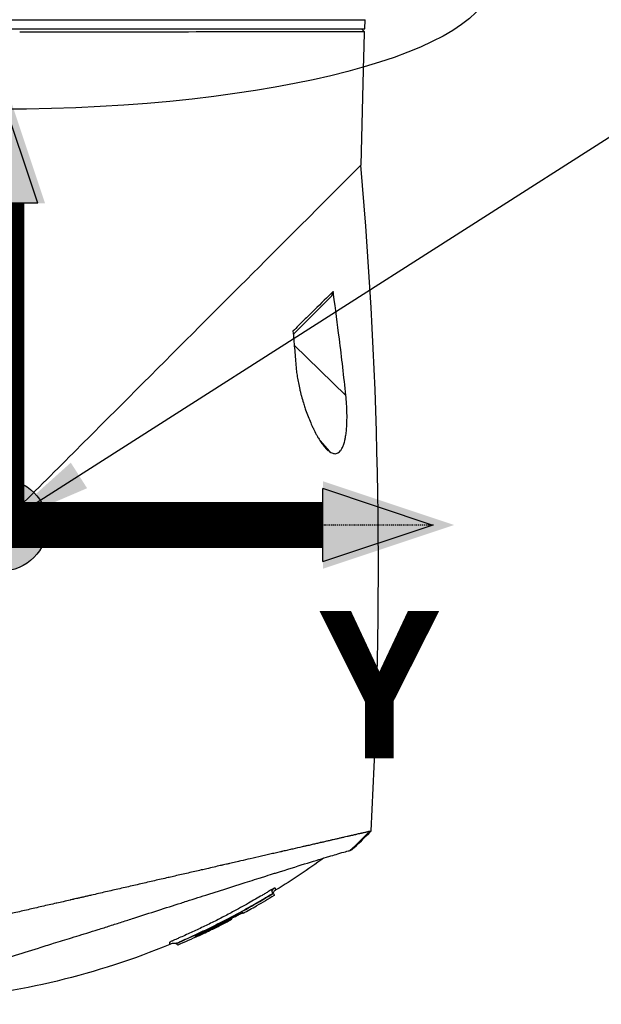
# Model space of a CAD drawing. Header units: millimetres. Extents: x 0 to 3390, y 0 to 1680.
# Tile 109 of 194: x 1128 to 1191, y 795 to 901. Entities that reach past the tile are written whole.
import ezdxf

# ---------------------------------------------------------------- set-up
doc = ezdxf.new("R2010")
doc.units = ezdxf.units.MM
doc.header["$LTSCALE"] = 0.2
doc.linetypes.add('CENTER2', pattern=[1.125, 0.75, -0.125, 0.125, -0.125])
for name, color, linetype in [('02_Center Line', 1, 'CENTER2'), ('07_Special Line2', 76, 'Continuous'), ('12_Before Rev.Num.', 5, 'Continuous'), ('13_After Rev.Num.', 6, 'Continuous')]:
    doc.layers.add(name, color=color, linetype=linetype)
doc.layers.add('14_Mark', color=7, linetype='Continuous', true_color=0xe03c31)
doc.styles.add('Rainbow-4.0 Style', font='malgunsl.ttf')
doc.styles.add('Rainbow-5.0 Style', font='malgunsl.ttf')
doc.dimstyles.new('Rainbow-4.0 Style', dxfattribs={"dimtxt": 3.5, "dimasz": 2.5, "dimexe": 1, "dimexo": 1, "dimgap": 1, "dimtad": 1, "dimdsep": 46, "dimtxsty": 'Rainbow-4.0 Style', "dimcen": 0, "dimclrd": 251, "dimclre": 251, "dimclrt": 7, "dimazin": 3, "dimtp": 0.1, "dimtm": 0.1, "dimtfac": 0.61, "dimtmove": 0, "dimatfit": 3, "dimfxl": 1, "dimlwd": -1, "dimlwe": -1, "dimarcsym": 1})

# ---------------------------------------------------------------- blocks, each defined once
blk = doc.blocks.new('A$Cbf9293de')
for p, q in [((-45.93, 486.1), (33.03, 486.1)), ((33, 485.1), (33.03, 486.1)), ((-45.9, 485.1), (33, 485.1)), ((32.87, 482.1), (32.57, 470.32)), ((32.87, 482.1), (32.87, 482.1)), ((25.24, 451.96), (29.38, 456.1)), ((25.34, 450.81), (30.95, 445.34)), ((5.55, 443.3), (5.55, 443.3)), ((28.13, 440.46), (29.18, 439.26)), ((23.05, 391.37), (23.09, 391.33)), ((23.05, 391.37), (23.09, 391.33)), ((23.05, 391.37), (23.05, 391.37)), ((23.09, 391.33), (23.09, 391.33)), ((18.51, 388.62), (18.51, 388.62)), ((12.63, 385.92), (12.58, 385.97)), ((12.7, 385.74), (12.65, 385.79))]:
    blk.add_line(p, q)
for centre, radius, start, end in [((-5.28, 436.2), 54.49, 312.5212, 315.6609), ((21.2, 390.09), 0.111, 283.5948, 294.0302)]:
    blk.add_arc(centre, radius, start, end)
for centre, major_axis, ratio, start_param, end_param in [((-1259.39, -76.76), (-1240.38, -714.85), 0.515016, 2.818308, 2.907382), ((-0.77, 431.52), (37.14, 35.83), 0.928376, 4.683112, 4.740828), ((19.75, 389.34), (-0.105, -0.042), 0.999378, 1.164816, 1.570796), ((-19.14, 460.34), (-77.51, -23.72), 1, 1.703624, 1.753322), ((18.21, 388.51), (0.0462, -0.0887), 0.000253, 0.034601, 1.270081), ((18.39, 388.57), (-0.0966, -0.0799), 0.974264, 2.815419, 2.840637)]:
    blk.add_ellipse(centre, major_axis=major_axis, ratio=ratio, start_param=start_param, end_param=end_param)
for points, knots in [([(-4.45, 484.8), (-2.63, 484.8), (-0.82, 484.8), (4.56, 484.8), (8.05, 484.8), (15.96, 484.8), (20.08, 484.81), (26.72, 484.81), (29.22, 484.81), (31.83, 484.81), (32.48, 484.81), (32.87, 484.81), (32.93, 484.81), (32.94, 484.81)], [-6.580667, -6.580667, -6.580667, -6.580667, -6.029526, -6.029526, -4.924411, -4.924411, -3.357193, -3.357193, -1.848116, -1.848116, -0.91919, -0.91919, -0.597044, -0.597044, -0.597044, -0.597044]), ([(32.94, 484.81), (32.89, 484.86), (32.85, 484.9), (32.75, 485), (32.7, 485.05), (32.65, 485.1)], [0.00107889, 0.00107889, 0.00107889, 0.00107889, 0.02093901, 0.02093901, 0.04187803, 0.04187803, 0.04187803, 0.04187803]), ([(32.57, 470.32), (32.57, 470.32), (32.15, 469.9), (30.57, 468.32), (29.44, 467.19), (25.8, 463.55), (22.7, 460.45), (14.95, 452.7), (10.82, 448.57), (2.34, 440.09), (-2.07, 435.68), (-6.45, 431.3)], [0.000001, 0.000001, 0.000001, 0.000001, 0.988594, 0.988594, 1.965299, 1.965299, 3.546139, 3.546139, 5.024362, 5.024362, 6.50674, 6.50674, 6.50674, 6.50674]), ([(29.57, 456.63), (28.95, 456.02), (28.27, 455.35), (27.16, 454.25), (26.78, 453.88), (26.01, 453.12), (25.62, 452.73), (25.21, 452.33)], [-0.9428381, -0.9428381, -0.9428381, -0.9428381, -0.4619663, -0.4619663, -0.2309708, -0.2309708, -0.000002, -0.000002, -0.000002, -0.000002]), ([(30.95, 445.34), (30.73, 447.39), (30.5, 449.44), (30.24, 451.49), (30.04, 453.11), (29.83, 454.72), (29.61, 456.33), (29.61, 456.34), (29.61, 456.35), (29.6, 456.36), (29.6, 456.37), (29.6, 456.38), (29.6, 456.39), (29.6, 456.4), (29.6, 456.42), (29.59, 456.43), (29.59, 456.44), (29.59, 456.45), (29.59, 456.46), (29.59, 456.47), (29.59, 456.48), (29.59, 456.49), (29.58, 456.51), (29.58, 456.52), (29.58, 456.53), (29.58, 456.54), (29.58, 456.55), (29.58, 456.56), (29.57, 456.57), (29.57, 456.58), (29.57, 456.59), (29.57, 456.61), (29.57, 456.62), (29.57, 456.63)], [0, 0, 0, 0, 0.5446901, 0.5446901, 0.5446901, 0.9731926, 0.9731926, 0.9731926, 0.9761721, 0.9761721, 0.9761721, 0.9791515, 0.9791515, 0.9791515, 0.9821306, 0.9821306, 0.9821306, 0.9851095, 0.9851095, 0.9851095, 0.9880882, 0.9880882, 0.9880882, 0.9910667, 0.9910667, 0.9910667, 0.9940449, 0.9940449, 0.9940449, 0.9970229, 0.9970229, 0.9970229, 1, 1, 1, 1]), ([(25.21, 452.33), (25.27, 451.71), (25.32, 451.09), (25.43, 449.85), (25.48, 449.22), (25.53, 448.6)], [-0.3749668, -0.3749668, -0.3749668, -0.3749668, -0.1874834, -0.1874834, -0.000001, -0.000001, -0.000001, -0.000001]), ([(25.53, 448.6), (25.54, 448.5), (25.54, 448.4), (25.55, 448.31), (25.56, 448.21), (25.58, 448.11), (25.59, 448.01), (25.61, 447.8), (25.64, 447.59), (25.68, 447.38), (25.71, 447.15), (25.75, 446.93), (25.79, 446.71), (25.84, 446.47), (25.89, 446.24), (25.94, 446), (25.97, 445.88), (26, 445.76), (26.03, 445.64), (26.06, 445.52), (26.09, 445.4), (26.13, 445.28), (26.19, 445.03), (26.27, 444.78), (26.34, 444.54), (26.39, 444.37), (26.45, 444.2), (26.5, 444.03), (26.53, 443.95), (26.55, 443.88), (26.58, 443.8), (26.67, 443.55), (26.75, 443.31), (26.85, 443.08), (26.94, 442.84), (27.03, 442.61), (27.13, 442.38), (27.17, 442.29), (27.21, 442.2), (27.25, 442.1), (27.31, 441.98), (27.37, 441.85), (27.43, 441.73), (27.53, 441.52), (27.63, 441.32), (27.74, 441.13), (27.8, 441.02), (27.86, 440.91), (27.92, 440.8), (27.96, 440.74), (28, 440.67), (28.04, 440.6), (28.14, 440.44), (28.24, 440.29), (28.35, 440.15), (28.41, 440.06), (28.47, 439.98), (28.53, 439.9), (28.57, 439.86), (28.6, 439.81), (28.64, 439.77), (28.73, 439.66), (28.82, 439.56), (28.92, 439.47), (28.98, 439.42), (29.03, 439.37), (29.09, 439.33), (29.12, 439.3), (29.15, 439.28), (29.18, 439.26)], [0, 0, 0, 0, 0.025513, 0.025513, 0.025513, 0.051026, 0.051026, 0.051026, 0.106311, 0.106311, 0.106311, 0.165742, 0.165742, 0.165742, 0.229037, 0.229037, 0.229037, 0.262375, 0.262375, 0.262375, 0.295714, 0.295714, 0.295714, 0.365119, 0.365119, 0.365119, 0.414042, 0.414042, 0.414042, 0.436384, 0.436384, 0.436384, 0.508521, 0.508521, 0.508521, 0.580426, 0.580426, 0.580426, 0.609779, 0.609779, 0.609779, 0.65098, 0.65098, 0.65098, 0.719144, 0.719144, 0.719144, 0.758417, 0.758417, 0.758417, 0.783989, 0.783989, 0.783989, 0.844832, 0.844832, 0.844832, 0.880339, 0.880339, 0.880339, 0.901187, 0.901187, 0.901187, 0.952899, 0.952899, 0.952899, 0.984033, 0.984033, 0.984033, 1, 1, 1, 1]), ([(29.18, 439.26), (29.26, 439.2), (29.35, 439.15), (29.43, 439.11), (29.49, 439.09), (29.55, 439.07), (29.61, 439.06), (29.63, 439.05), (29.65, 439.05), (29.68, 439.04), (29.76, 439.03), (29.84, 439.03), (29.91, 439.05), (29.97, 439.07), (30.03, 439.09), (30.09, 439.12), (30.1, 439.13), (30.12, 439.14), (30.14, 439.15), (30.21, 439.19), (30.28, 439.26), (30.34, 439.33), (30.4, 439.41), (30.46, 439.5), (30.52, 439.6), (30.52, 439.6), (30.52, 439.6), (30.52, 439.61), (30.58, 439.72), (30.64, 439.84), (30.68, 439.97), (30.73, 440.11), (30.78, 440.25), (30.82, 440.41), (30.85, 440.53), (30.87, 440.65), (30.9, 440.78), (30.9, 440.82), (30.91, 440.87), (30.92, 440.92), (30.95, 441.1), (30.98, 441.29), (31, 441.48), (31.01, 441.58), (31.02, 441.69), (31.03, 441.79), (31.04, 441.89), (31.04, 441.99), (31.05, 442.09), (31.06, 442.31), (31.07, 442.52), (31.07, 442.73), (31.08, 442.95), (31.08, 443.17), (31.07, 443.39), (31.07, 443.5), (31.07, 443.61), (31.06, 443.72), (31.06, 443.83), (31.06, 443.94), (31.05, 444.05), (31.05, 444.16), (31.04, 444.27), (31.03, 444.38), (31.03, 444.48), (31.02, 444.59), (31.01, 444.7), (30.99, 444.91), (30.97, 445.13), (30.95, 445.34)], [0, 0, 0, 0, 0.056632, 0.056632, 0.056632, 0.096454, 0.096454, 0.096454, 0.111824, 0.111824, 0.111824, 0.165846, 0.165846, 0.165846, 0.20668, 0.20668, 0.20668, 0.219195, 0.219195, 0.219195, 0.272825, 0.272825, 0.272825, 0.325748, 0.325748, 0.325748, 0.327708, 0.327708, 0.327708, 0.384812, 0.384812, 0.384812, 0.444801, 0.444801, 0.444801, 0.490886, 0.490886, 0.490886, 0.50793, 0.50793, 0.50793, 0.574139, 0.574139, 0.574139, 0.608535, 0.608535, 0.608535, 0.642931, 0.642931, 0.642931, 0.713682, 0.713682, 0.713682, 0.785572, 0.785572, 0.785572, 0.821665, 0.821665, 0.821665, 0.857759, 0.857759, 0.857759, 0.893613, 0.893613, 0.893613, 0.929468, 0.929468, 0.929468, 1, 1, 1, 1]), ([(33.54, 398.07), (33.53, 398.07), (33.52, 398.07), (33.51, 398.07), (33.45, 398.05), (33.38, 398.04), (33.29, 398.02), (33.25, 398.01), (33.2, 398), (33.15, 397.99), (33.1, 397.97), (33.05, 397.96), (32.99, 397.95), (32.94, 397.94), (32.88, 397.92), (32.82, 397.91), (32.77, 397.9), (32.72, 397.89), (32.68, 397.88), (32.66, 397.87), (32.64, 397.87), (32.62, 397.86), (32.55, 397.85), (32.48, 397.83), (32.41, 397.82), (32.33, 397.8), (32.25, 397.78), (32.17, 397.76), (32.13, 397.75), (32.09, 397.74), (32.05, 397.73), (32.04, 397.73), (32.03, 397.73), (32.02, 397.73), (31.99, 397.72), (31.96, 397.71), (31.93, 397.71), (31.88, 397.7), (31.84, 397.69), (31.79, 397.68), (31.75, 397.66), (31.7, 397.65), (31.66, 397.64), (31.65, 397.64), (31.65, 397.64), (31.64, 397.64), (31.57, 397.62), (31.51, 397.61), (31.44, 397.59), (31.42, 397.59), (31.4, 397.58), (31.38, 397.58), (31.32, 397.57), (31.27, 397.55), (31.23, 397.55), (31.18, 397.53), (31.13, 397.52), (31.08, 397.51), (30.98, 397.49), (30.87, 397.46), (30.76, 397.44), (30.65, 397.41), (30.54, 397.39), (30.43, 397.36), (30.31, 397.34), (30.2, 397.31), (30.08, 397.28), (29.96, 397.25), (29.84, 397.23), (29.71, 397.2), (29.63, 397.18), (29.54, 397.16), (29.46, 397.14), (29.41, 397.13), (29.37, 397.12), (29.33, 397.11), (29.2, 397.08), (29.07, 397.05), (28.93, 397.02), (28.8, 396.99), (28.66, 396.96), (28.51, 396.92), (28.4, 396.9), (28.29, 396.87), (28.17, 396.85), (28.15, 396.84), (28.12, 396.83), (28.09, 396.83), (27.94, 396.79), (27.79, 396.76), (27.64, 396.72), (27.57, 396.71), (27.49, 396.69), (27.42, 396.67), (27.34, 396.65), (27.26, 396.64), (27.18, 396.62), (27.1, 396.6), (27.03, 396.58), (26.95, 396.56), (26.87, 396.55), (26.79, 396.53), (26.71, 396.51), (26.66, 396.5), (26.62, 396.49), (26.57, 396.48), (26.45, 396.45), (26.33, 396.42), (26.22, 396.4), (25.88, 396.32), (25.53, 396.24), (25.19, 396.16), (25.02, 396.12), (24.84, 396.08), (24.66, 396.04), (24.57, 396.02), (24.48, 396), (24.39, 395.98), (24.3, 395.96), (24.21, 395.94), (24.12, 395.92), (24.07, 395.91), (24.03, 395.9), (23.98, 395.88), (23.93, 395.87), (23.89, 395.86), (23.84, 395.85), (23.75, 395.83), (23.65, 395.81), (23.56, 395.79), (23.46, 395.77), (23.37, 395.74), (23.28, 395.72), (23.18, 395.7), (23.08, 395.68), (22.99, 395.66), (22.89, 395.64), (22.79, 395.61), (22.7, 395.59), (22.6, 395.57), (22.5, 395.55), (22.4, 395.52), (22.2, 395.48), (22, 395.43), (21.81, 395.39), (21.38, 395.29), (20.97, 395.2), (20.58, 395.11), (20.22, 395.02), (19.87, 394.94), (19.54, 394.87), (19.46, 394.85), (19.38, 394.83), (19.31, 394.81), (19.2, 394.79), (19.09, 394.76), (18.98, 394.74), (18.88, 394.72), (18.79, 394.7), (18.66, 394.66), (18.56, 394.64), (18.44, 394.62), (18.33, 394.59), (18.22, 394.56), (18.1, 394.54), (17.99, 394.51), (17.88, 394.49), (17.77, 394.46), (17.66, 394.44), (17.55, 394.41), (17.43, 394.38), (17.32, 394.36), (17.1, 394.31), (16.87, 394.26), (16.64, 394.2), (16.38, 394.14), (16.12, 394.08), (15.86, 394.02), (15.66, 393.98), (15.46, 393.93), (15.26, 393.89), (15.02, 393.83), (14.79, 393.78), (14.55, 393.72), (14.31, 393.67), (14.08, 393.62), (13.84, 393.56), (13.6, 393.51), (13.36, 393.45), (13.12, 393.4), (12.88, 393.34), (12.64, 393.29), (12.39, 393.23), (12.19, 393.18), (11.98, 393.13), (11.77, 393.09), (11.73, 393.08), (11.7, 393.07), (11.66, 393.06), (11.42, 393.01), (11.17, 392.95), (10.92, 392.89), (10.43, 392.78), (9.94, 392.67), (9.43, 392.55), (8.94, 392.44), (8.44, 392.32), (7.93, 392.21), (7.43, 392.09), (6.92, 391.98), (6.41, 391.86), (5.9, 391.74), (5.39, 391.63), (4.88, 391.51), (4.37, 391.39), (3.86, 391.27), (3.34, 391.16), (3.2, 391.12), (3.05, 391.09), (2.91, 391.06), (2.8, 391.03), (2.69, 391.01), (2.57, 390.98), (2.45, 390.95), (2.32, 390.92), (2.19, 390.89), (2.06, 390.86), (1.93, 390.83), (1.81, 390.8), (1.78, 390.8), (1.76, 390.79), (1.73, 390.79), (1.57, 390.75), (1.49, 390.73), (1.42, 390.72), (1.41, 390.71), (1.39, 390.71), (1.37, 390.7), (1.28, 390.68), (1.18, 390.66), (1.08, 390.64), (1.06, 390.63), (1.05, 390.63), (1.04, 390.63), (0.81, 390.58), (0.55, 390.52), (0.27, 390.45), (0.05, 390.4), (-0.18, 390.35), (-0.43, 390.29), (-0.45, 390.29), (-0.48, 390.28), (-0.5, 390.28), (-0.74, 390.22), (-0.99, 390.16), (-1.26, 390.1), (-1.51, 390.05), (-1.76, 389.99), (-2.03, 389.93), (-2.27, 389.87), (-2.52, 389.81), (-2.79, 389.75), (-3.03, 389.7), (-3.28, 389.64), (-3.54, 389.58), (-3.79, 389.52), (-4.04, 389.46), (-4.3, 389.41), (-4.54, 389.35), (-4.79, 389.29), (-5.05, 389.23), (-5.29, 389.18), (-5.54, 389.12), (-5.8, 389.06), (-6.27, 388.95), (-6.77, 388.84), (-7.28, 388.72), (-7.55, 388.66), (-7.82, 388.6), (-8.09, 388.54), (-8.23, 388.5), (-8.37, 388.47), (-8.51, 388.44), (-8.65, 388.41), (-8.71, 388.4), (-8.79, 388.38), (-8.97, 388.34), (-9.14, 388.3), (-9.32, 388.26), (-9.6, 388.19), (-9.89, 388.12), (-10.18, 388.06), (-10.24, 388.04), (-10.3, 388.03), (-10.36, 388.02), (-10.77, 387.92), (-11.18, 387.83), (-11.59, 387.73), (-12.06, 387.63), (-12.52, 387.52), (-12.98, 387.42), (-13.44, 387.31), (-13.89, 387.21), (-14.34, 387.1), (-14.36, 387.1), (-14.39, 387.09), (-14.41, 387.09), (-14.83, 386.99), (-15.26, 386.9), (-15.67, 386.8), (-16.11, 386.7), (-16.54, 386.6), (-16.97, 386.5), (-17.4, 386.4), (-17.82, 386.31), (-18.24, 386.21), (-18.66, 386.12), (-19.07, 386.02), (-19.47, 385.93), (-19.88, 385.84), (-20.28, 385.74), (-20.67, 385.65), (-21.06, 385.56), (-21.45, 385.47), (-21.83, 385.39)], [0, 0, 0, 0, 0.0029583, 0.0029583, 0.0029583, 0.0235019, 0.0235019, 0.0235019, 0.0338791, 0.0338791, 0.0338791, 0.0443267, 0.0443267, 0.0443267, 0.0548446, 0.0548446, 0.0548446, 0.0625, 0.0625, 0.0625, 0.0654329, 0.0654329, 0.0654329, 0.076095, 0.076095, 0.076095, 0.0868338, 0.0868338, 0.0868338, 0.0922326, 0.0922326, 0.0922326, 0.09375, 0.09375, 0.09375, 0.097651, 0.097651, 0.097651, 0.1030884, 0.1030884, 0.1030884, 0.1085459, 0.1085459, 0.1085459, 0.109375, 0.109375, 0.109375, 0.1171875, 0.1171875, 0.1171875, 0.1194298, 0.1194298, 0.1194298, 0.125, 0.125, 0.125, 0.1319413, 0.1319413, 0.1319413, 0.1450515, 0.1450515, 0.1450515, 0.1574062, 0.1574062, 0.1574062, 0.1691221, 0.1691221, 0.1691221, 0.1802884, 0.1802884, 0.1802884, 0.1875, 0.1875, 0.1875, 0.1909755, 0.1909755, 0.1909755, 0.2012384, 0.2012384, 0.2012384, 0.2111247, 0.2111247, 0.2111247, 0.21875, 0.21875, 0.21875, 0.2206739, 0.2206739, 0.2206739, 0.2299151, 0.2299151, 0.2299151, 0.234375, 0.234375, 0.234375, 0.2389443, 0.2389443, 0.2389443, 0.2434158, 0.2434158, 0.2434158, 0.2477004, 0.2477004, 0.2477004, 0.25, 0.25, 0.25, 0.2557793, 0.2557793, 0.2557793, 0.2725112, 0.2725112, 0.2725112, 0.2812662, 0.2812662, 0.2812662, 0.285753, 0.285753, 0.285753, 0.2903181, 0.2903181, 0.2903181, 0.2926314, 0.2926314, 0.2926314, 0.294966, 0.294966, 0.294966, 0.2997017, 0.2997017, 0.2997017, 0.3045308, 0.3045308, 0.3045308, 0.3094593, 0.3094593, 0.3094593, 0.3144942, 0.3144942, 0.3144942, 0.319643, 0.319643, 0.319643, 0.3303181, 0.3303181, 0.3303181, 0.353505, 0.353505, 0.353505, 0.375, 0.375, 0.375, 0.3801112, 0.3801112, 0.3801112, 0.3875301, 0.3875301, 0.3875301, 0.3945603, 0.3945603, 0.3945603, 0.3998287, 0.3998287, 0.3998287, 0.4047446, 0.4047446, 0.4047446, 0.4098833, 0.4098833, 0.4098833, 0.4150718, 0.4150718, 0.4150718, 0.4255232, 0.4255232, 0.4255232, 0.4375, 0.4375, 0.4375, 0.4467433, 0.4467433, 0.4467433, 0.4575446, 0.4575446, 0.4575446, 0.4684572, 0.4684572, 0.4684572, 0.479457, 0.479457, 0.479457, 0.4905176, 0.4905176, 0.4905176, 0.5, 0.5, 0.5, 0.5016101, 0.5016101, 0.5016101, 0.5126585, 0.5126585, 0.5126585, 0.5345244, 0.5345244, 0.5345244, 0.5560934, 0.5560934, 0.5560934, 0.5773782, 0.5773782, 0.5773782, 0.5983907, 0.5983907, 0.5983907, 0.6191418, 0.6191418, 0.6191418, 0.625, 0.625, 0.625, 0.6294229, 0.6294229, 0.6294229, 0.6345403, 0.6345403, 0.6345403, 0.639641, 0.639641, 0.639641, 0.640625, 0.640625, 0.640625, 0.646999, 0.646999, 0.646999, 0.6484375, 0.6484375, 0.6484375, 0.65625, 0.65625, 0.65625, 0.6572024, 0.6572024, 0.6572024, 0.6742621, 0.6742621, 0.6742621, 0.6875, 0.6875, 0.6875, 0.6886427, 0.6886427, 0.6886427, 0.7013561, 0.7013561, 0.7013561, 0.7128406, 0.7128406, 0.7128406, 0.7233333, 0.7233333, 0.7233333, 0.7330091, 0.7330091, 0.7330091, 0.7420006, 0.7420006, 0.7420006, 0.7504104, 0.7504104, 0.7504104, 0.7583883, 0.7583883, 0.7583883, 0.7733901, 0.7733901, 0.7733901, 0.78125, 0.78125, 0.78125, 0.7851562, 0.7851562, 0.7851562, 0.7890625, 0.7890625, 0.7890625, 0.796875, 0.796875, 0.796875, 0.8098264, 0.8098264, 0.8098264, 0.8125, 0.8125, 0.8125, 0.8312976, 0.8312976, 0.8312976, 0.8526789, 0.8526789, 0.8526789, 0.8739722, 0.8739722, 0.8739722, 0.875, 0.875, 0.875, 0.8951775, 0.8951775, 0.8951775, 0.9162962, 0.9162962, 0.9162962, 0.9373332, 0.9373332, 0.9373332, 0.9582931, 0.9582931, 0.9582931, 0.9791806, 0.9791806, 0.9791806, 1, 1, 1, 1]), ([(33.54, 398.07), (33.56, 398.08), (33.57, 398.08), (33.59, 398.09), (33.61, 398.09), (33.63, 398.1), (33.64, 398.1), (33.66, 398.11), (33.67, 398.11), (33.68, 398.11), (33.69, 398.12), (33.69, 398.12), (33.69, 398.12)], [0.0000034, 0.0000034, 0.0000034, 0.0000034, 0.1913145, 0.1913145, 0.1913145, 0.4608763, 0.4608763, 0.4608763, 0.7304382, 0.7304382, 0.7304382, 1, 1, 1, 1]), ([(-12.82, 382.21), (-12.54, 382.3), (-12.25, 382.38), (-11.67, 382.56), (-11.38, 382.66), (-10.48, 382.93), (-9.86, 383.13), (-7.96, 383.71), (-6.62, 384.13), (-4.32, 384.84), (-3.38, 385.13), (-1.87, 385.59), (-1.31, 385.77), (-0.11, 386.14), (0.53, 386.34), (1.55, 386.65), (1.92, 386.76), (2.47, 386.94), (2.66, 386.99), (3.25, 387.18), (3.66, 387.3), (4.49, 387.56), (4.92, 387.7), (5.79, 387.98), (6.22, 388.12), (7.09, 388.39), (7.52, 388.53), (9.69, 389.23), (11.4, 389.78), (13.26, 390.37), (13.47, 390.44), (14.48, 390.76), (15.28, 391.02), (17.63, 391.76), (19.13, 392.24), (20.88, 392.79), (21.22, 392.9), (21.71, 393.05), (21.87, 393.1), (22.36, 393.26), (22.69, 393.36), (23.14, 393.5), (23.28, 393.55), (25.65, 394.29), (27.48, 394.86), (29.01, 395.32), (29.17, 395.37), (29.6, 395.49), (29.85, 395.57), (30.4, 395.73), (30.68, 395.81), (31.12, 395.93), (31.29, 395.97), (31.39, 396.01)], [0.000085, 0.000085, 0.000085, 0.000085, 0.1171, 0.1171, 0.234309, 0.234309, 0.468738, 0.468738, 0.937843, 0.937843, 1.250867, 1.250867, 1.430818, 1.430818, 1.647159, 1.647159, 1.768636, 1.768636, 1.831298, 1.831298, 1.965652, 1.965652, 2.108441, 2.108441, 2.254297, 2.254297, 2.39965, 2.39965, 2.991052, 2.991052, 3.063737, 3.063737, 3.354326, 3.354326, 3.938967, 3.938967, 4.081385, 4.081385, 4.151443, 4.151443, 4.294438, 4.294438, 4.363906, 4.363906, 5.442802, 5.442802, 5.577409, 5.577409, 5.813343, 5.813343, 6.168091, 6.168091, 6.521661, 6.521661, 6.521661, 6.521661]), ([(31.54, 396.04), (31.54, 396.04), (31.53, 396.03), (31.48, 396.02), (31.44, 396.01), (31.4, 396.01)], [0.000931, 0.000931, 0.000931, 0.000931, 0.1473353, 0.1473353, 0.2790909, 0.2790909, 0.2790909, 0.2790909]), ([(23.18, 391.9), (23.16, 391.89), (23.14, 391.88), (23.11, 391.87), (23.09, 391.86), (23.02, 391.82), (22.97, 391.8), (22.9, 391.76), (22.87, 391.74), (22.82, 391.71), (22.79, 391.7), (22.7, 391.65), (22.64, 391.61), (22.57, 391.57), (22.56, 391.56), (22.55, 391.56)], [0, 0, 0, 0, 0.00241907, 0.00241907, 0.00483814, 0.00483814, 0.00967629, 0.00967629, 0.01209536, 0.01209536, 0.01451443, 0.01451443, 0.01935257, 0.01935257, 0.02013105, 0.02013105, 0.02013105, 0.02013105]), ([(23.36, 391.72), (23.36, 391.72), (23.35, 391.74), (23.34, 391.78), (23.33, 391.8), (23.32, 391.82), (23.31, 391.85), (23.3, 391.87), (23.29, 391.89), (23.29, 391.9), (23.28, 391.91), (23.29, 391.92), (23.27, 391.93), (23.26, 391.93), (23.22, 391.92), (23.18, 391.9)], [0.0008858, 0.0008858, 0.0008858, 0.0008858, 0.5030125, 0.5030125, 0.5030125, 0.7545188, 0.7545188, 0.7545188, 0.880272, 0.880272, 0.880272, 0.9431485, 0.9431485, 0.9431485, 1, 1, 1, 1]), ([(22.55, 391.56), (22.53, 391.55), (22.51, 391.53), (22.46, 391.5), (22.43, 391.48), (22.34, 391.43), (22.28, 391.39), (22.1, 391.28), (21.97, 391.21), (21.37, 390.85), (20.88, 390.56), (19.81, 389.96), (18.82, 389.41), (17.4, 388.67), (16.1, 388.02), (15.24, 387.61), (14.36, 387.2), (13.93, 387), (13.27, 386.7), (13.04, 386.61), (12.77, 386.49), (12.71, 386.46), (12.6, 386.41), (12.55, 386.39), (12.4, 386.32), (12.29, 386.28), (12.19, 386.23), (12.18, 386.22)], [0.020131, 0.020131, 0.020131, 0.020131, 0.0217716, 0.0217716, 0.0241907, 0.0241907, 0.0290289, 0.0290289, 0.0387051, 0.0387051, 0.0774103, 0.0774103, 0.1223109, 0.1548206, 0.1873303, 0.21984, 0.21984, 0.2523497, 0.2523497, 0.2686046, 0.2686046, 0.2726683, 0.2726683, 0.276732, 0.276732, 0.2837049, 0.2848594, 0.2848594, 0.2848594, 0.2848594]), ([(12.88, 386.07), (14.6, 386.79), (16.28, 387.59), (19.59, 389.31), (21.21, 390.22), (22.8, 391.21)], [-1.123049, -1.123049, -1.123049, -1.123049, -0.564293, -0.564293, -0.00297, -0.00297, -0.00297, -0.00297]), ([(18.3, 388.68), (18.5, 388.79), (18.69, 388.89), (18.89, 388.99), (19.43, 389.28), (19.97, 389.58), (20.51, 389.89), (20.98, 390.15), (21.44, 390.41), (21.9, 390.69), (22.01, 390.75), (22.12, 390.82), (22.24, 390.89), (22.3, 390.92), (22.35, 390.96), (22.41, 390.99), (22.44, 391.01), (22.47, 391.03), (22.5, 391.04), (22.52, 391.06), (22.55, 391.08), (22.58, 391.1), (22.64, 391.13), (22.69, 391.16), (22.75, 391.2), (22.77, 391.21), (22.78, 391.22), (22.8, 391.21)], [0.5418395, 0.5418395, 0.5418395, 0.5418395, 0.6003071, 0.6003071, 0.6003071, 0.7649781, 0.7649781, 0.7649781, 0.9069275, 0.9069275, 0.9069275, 0.9424149, 0.9424149, 0.9424149, 0.9601586, 0.9601586, 0.9601586, 0.9690304, 0.9690304, 0.9690304, 0.9779023, 0.9779023, 0.9779023, 0.995646, 0.995646, 0.995646, 1, 1, 1, 1]), ([(22.8, 391.21), (22.82, 391.2), (22.84, 391.21), (22.86, 391.22), (22.88, 391.23), (22.92, 391.25), (22.93, 391.26), (22.97, 391.28), (22.98, 391.29), (23.01, 391.31), (23.03, 391.31), (23.05, 391.32), (23.06, 391.33), (23.08, 391.33), (23.09, 391.33), (23.09, 391.33)], [-0.04761423, -0.04761423, -0.04761423, -0.04761423, -0.04373882, -0.04373882, -0.03722901, -0.03722901, -0.0308253, -0.0308253, -0.02397522, -0.02397522, -0.01710589, -0.01710589, -0.00899099, -0.00899099, -0.0000103, -0.0000103, -0.0000103, -0.0000103]), ([(22.96, 391.53), (22.96, 391.51), (22.96, 391.51), (22.96, 391.49), (22.97, 391.48), (22.98, 391.46), (22.98, 391.45), (22.99, 391.44), (22.99, 391.43), (23, 391.43), (23, 391.42), (23, 391.42)], [0.53294779, 0.53294779, 0.53294779, 0.53294779, 0.53649389, 0.53649389, 0.54183066, 0.54183066, 0.54684684, 0.54684684, 0.55419503, 0.55419503, 0.55804049, 0.55804049, 0.55804049, 0.55804049]), ([(23, 391.42), (23, 391.42), (23.01, 391.42), (23.01, 391.41), (23.01, 391.41), (23.01, 391.41), (23.01, 391.41), (23.01, 391.41), (23.01, 391.41), (23.01, 391.41), (23.01, 391.41), (23.02, 391.4), (23.02, 391.4), (23.02, 391.4), (23.02, 391.4), (23.03, 391.39), (23.03, 391.39), (23.04, 391.38), (23.04, 391.37), (23.05, 391.37)], [0, 0, 0, 0, 0.00147359, 0.00147359, 0.00345445, 0.00345445, 0.00642922, 0.00642922, 0.00744408, 0.00744408, 0.00794283, 0.00794283, 0.00859463, 0.00859463, 0.00932768, 0.00932768, 0.01061078, 0.01061078, 0.01338463, 0.01338463, 0.01338463, 0.01338463]), ([(23.36, 391.72), (23.29, 391.67), (23.23, 391.63), (23.14, 391.54), (23.1, 391.51), (23.07, 391.45), (23.06, 391.43), (23.05, 391.39), (23.05, 391.38), (23.04, 391.37)], [0, 0, 0, 0, 0.02416075, 0.02416075, 0.0376289, 0.0376289, 0.04541052, 0.04541052, 0.04812552, 0.04812552, 0.04812552, 0.04812552]), ([(23.36, 391.72), (23.3, 391.68), (23.23, 391.63), (23.14, 391.55), (23.11, 391.52), (23.07, 391.46), (23.06, 391.44), (23.05, 391.4), (23.05, 391.39), (23.04, 391.37), (23.04, 391.37), (23.04, 391.37)], [0, 0, 0, 0, 0.02371749, 0.02371749, 0.03673695, 0.03673695, 0.04404235, 0.04404235, 0.04801388, 0.04801388, 0.04814158, 0.04814158, 0.04814158, 0.04814158]), ([(19.81, 389.2), (20.05, 389.33), (20.29, 389.46), (20.77, 389.73), (21.01, 389.86), (21.24, 390)], [0, 0, 0, 0, 0.082192, 0.082192, 0.1640166, 0.1640166, 0.1640166, 0.1640166]), ([(15.33, 387.2), (15.72, 387.39), (16.12, 387.58), (16.52, 387.77), (16.91, 387.97), (17.3, 388.17), (17.7, 388.37), (17.9, 388.47), (18.1, 388.58), (18.3, 388.68)], [0.2426231, 0.2426231, 0.2426231, 0.2426231, 0.3618511, 0.3618511, 0.3618511, 0.4810791, 0.4810791, 0.4810791, 0.5418395, 0.5418395, 0.5418395, 0.5418395]), ([(18.23, 388.49), (18.35, 388.55), (18.48, 388.62), (18.72, 388.74), (18.85, 388.8), (19.1, 388.93), (19.22, 388.99), (19.47, 389.11), (19.58, 389.16), (19.71, 389.21), (19.74, 389.22), (19.78, 389.24), (19.79, 389.24), (19.79, 389.23)], [0.0000406, 0.0000406, 0.0000406, 0.0000406, 0.0421425, 0.0421425, 0.0860605, 0.0860605, 0.137567, 0.137567, 0.2037103, 0.2037103, 0.2390992, 0.2390992, 0.2727536, 0.2727536, 0.2727536, 0.2727536]), ([(19.54, 389.14), (19.35, 389.05), (19.07, 388.92), (18.75, 388.76), (18.74, 388.75), (18.73, 388.74), (18.72, 388.74)], [0.3541512, 0.3541512, 0.3541512, 0.3541512, 0.7810501, 0.7810501, 0.7810501, 0.7955588, 0.7955588, 0.7955588, 0.7955588]), ([(19.76, 389.23), (19.76, 389.23), (19.76, 389.23), (19.75, 389.23), (19.74, 389.22), (19.71, 389.21), (19.67, 389.2), (19.63, 389.18)], [0.0226747, 0.0226747, 0.0226747, 0.0226747, 0.02788172, 0.02788172, 0.04687264, 0.04687264, 0.07771619, 0.07771619, 0.07771619, 0.07771619]), ([(19.81, 389.2), (19.81, 389.2), (19.81, 389.19), (19.81, 389.19), (19.8, 389.19), (19.79, 389.19), (19.77, 389.19), (19.76, 389.19), (19.74, 389.19), (19.73, 389.19), (19.71, 389.2), (19.71, 389.2), (19.7, 389.21)], [-0.000536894, -0.000536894, -0.000536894, -0.000536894, 0, 0, 0, 0.002732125, 0.002732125, 0.004950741, 0.004950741, 0.0077389, 0.0077389, 0.008734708, 0.008734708, 0.008734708, 0.008734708]), ([(19.79, 389.23), (19.8, 389.22), (19.8, 389.22), (19.81, 389.2), (19.81, 389.2), (19.81, 389.2)], [0.000032, 0.000032, 0.000032, 0.000032, 0.0927708, 0.0927708, 0.18553, 0.18553, 0.18553, 0.18553]), ([(14.61, 386.72), (15.22, 387), (15.83, 387.28), (17.03, 387.87), (17.63, 388.18), (18.23, 388.49)], [0.0005591, 0.0005591, 0.0005591, 0.0005591, 0.2015119, 0.2015119, 0.4030027, 0.4030027, 0.4030027, 0.4030027]), ([(16.23, 387.35), (16.6, 387.53), (16.98, 387.72), (17.73, 388.09), (18.1, 388.29), (18.47, 388.48)], [0.0000473, 0.0000473, 0.0000473, 0.0000473, 0.1257255, 0.1257255, 0.2514933, 0.2514933, 0.2514933, 0.2514933]), ([(18.46, 388.52), (18.46, 388.52), (18.41, 388.5), (18.31, 388.45), (18.3, 388.44), (18.28, 388.43), (18.26, 388.42)], [0, 0, 0, 0, 0.8494034, 0.8494034, 0.8494034, 0.9999987, 0.9999987, 0.9999987, 0.9999987]), ([(18.47, 388.48), (18.48, 388.48), (18.47, 388.49), (18.47, 388.5), (18.47, 388.51), (18.46, 388.52)], [0, 0, 0, 0, 0.0929768, 0.0929768, 0.1858807, 0.1858807, 0.1858807, 0.1858807]), ([(18.51, 388.61), (18.51, 388.61), (18.51, 388.6), (18.52, 388.59), (18.52, 388.58), (18.52, 388.55), (18.51, 388.53), (18.5, 388.5), (18.49, 388.49), (18.48, 388.48), (18.48, 388.48), (18.47, 388.48)], [-0.01277486, -0.01277486, -0.01277486, -0.01277486, -0.01199353, -0.01199353, -0.00961863, -0.00961863, -0.00646466, -0.00646466, -0.00304228, -0.00304228, -0.00166631, -0.00166631, -0.00166631, -0.00166631]), ([(12.88, 386.07), (12.89, 386.09), (12.9, 386.1), (12.92, 386.11), (12.93, 386.11), (12.94, 386.12), (12.96, 386.12), (13.05, 386.16), (13.13, 386.2), (13.22, 386.24), (13.27, 386.26), (13.32, 386.28), (13.37, 386.3), (13.42, 386.33), (13.47, 386.35), (13.52, 386.37), (13.72, 386.46), (13.92, 386.55), (14.13, 386.64), (14.53, 386.82), (14.93, 387.01), (15.33, 387.2)], [0, 0, 0, 0, 0.0041671, 0.0041671, 0.0041671, 0.0084012, 0.0084012, 0.0084012, 0.0339741, 0.0339741, 0.0339741, 0.0488776, 0.0488776, 0.0488776, 0.0637811, 0.0637811, 0.0637811, 0.1233951, 0.1233951, 0.1233951, 0.2426231, 0.2426231, 0.2426231, 0.2426231]), ([(14.64, 386.65), (14.64, 386.66), (14.63, 386.67), (14.62, 386.69), (14.62, 386.7), (14.61, 386.72)], [0.0004376, 0.0004376, 0.0004376, 0.0004376, 0.0753404, 0.0753404, 0.1502061, 0.1502061, 0.1502061, 0.1502061]), ([(11.86, 385.82), (3.95, 382.54), (-4.57, 380.53), (-14.56, 379.6), (-16.02, 379.5), (-18.41, 379.39), (-19.35, 379.36), (-20.81, 379.33), (-21.37, 379.32), (-21.87, 379.32)], [0, 0, 0, 0, 2.569331, 2.569331, 3.00772, 3.00772, 3.288964, 3.288964, 3.44701, 3.44701, 3.44701, 3.44701]), ([(11.87, 386.06), (11.87, 386.06), (11.87, 386.06), (11.85, 386.05), (11.84, 386.05), (11.81, 386.03), (11.8, 386.02), (11.79, 386), (11.79, 386), (11.79, 385.99), (11.79, 385.99), (11.8, 385.97), (11.8, 385.97), (11.82, 385.93), (11.83, 385.9), (11.84, 385.86), (11.86, 385.83), (11.86, 385.82), (11.86, 385.82)], [0.2963922, 0.2963922, 0.2963922, 0.2963922, 0.2964045, 0.2964045, 0.2987135, 0.2987135, 0.3033315, 0.3033315, 0.3079496, 0.3079496, 0.3125676, 0.3125676, 0.3218037, 0.3218037, 0.3587479, 0.3587479, 0.395693, 0.4325641, 0.4325641, 0.4325641, 0.4325641]), ([(12.65, 385.79), (12.61, 385.83), (12.57, 385.86), (12.47, 385.9), (12.43, 385.92), (12.32, 385.93), (12.27, 385.93), (12.14, 385.91), (12.07, 385.9), (11.95, 385.86), (11.91, 385.84), (11.86, 385.82)], [0, 0, 0, 0, 0.01623708, 0.01623708, 0.03109565, 0.03109565, 0.04697177, 0.04697177, 0.06901451, 0.06901451, 0.08422135, 0.08422135, 0.08422135, 0.08422135]), ([(12.18, 386.22), (12.17, 386.22), (12.14, 386.21), (12.11, 386.19), (12.08, 386.17), (12.05, 386.16), (11.99, 386.13), (11.95, 386.11), (11.9, 386.08), (11.88, 386.07), (11.87, 386.06)], [0.28485944, 0.28485944, 0.28485944, 0.28485944, 0.28601394, 0.28716845, 0.28716845, 0.28947746, 0.28947746, 0.29409549, 0.29409549, 0.29639219, 0.29639219, 0.29639219, 0.29639219]), ([(12.65, 385.79), (12.65, 385.79), (12.65, 385.79), (12.65, 385.8), (12.64, 385.81), (12.64, 385.83), (12.63, 385.84), (12.62, 385.86), (12.61, 385.88), (12.6, 385.91), (12.6, 385.92), (12.6, 385.92), (12.6, 385.93), (12.59, 385.93), (12.59, 385.94), (12.59, 385.94), (12.59, 385.94), (12.59, 385.95), (12.59, 385.95), (12.59, 385.96), (12.58, 385.96), (12.58, 385.96), (12.58, 385.96), (12.58, 385.97), (12.58, 385.97)], [0.5002834, 0.5002834, 0.5002834, 0.5002834, 0.6369097, 0.6369097, 0.6369097, 0.7738261, 0.7738261, 0.7738261, 0.9107393, 0.9107393, 0.9107393, 0.9449675, 0.9449675, 0.9449675, 0.9620817, 0.9620817, 0.9620817, 0.9791958, 0.9791958, 0.9791958, 0.99631, 0.99631, 0.99631, 1, 1, 1, 1]), ([(12.63, 385.92), (12.63, 385.92), (12.63, 385.93), (12.65, 385.94), (12.67, 385.95), (12.71, 385.97), (12.74, 385.99), (12.79, 386.01), (12.82, 386.02), (12.86, 386.04), (12.87, 386.05), (12.88, 386.07)], [-0.04954275, -0.04954275, -0.04954275, -0.04954275, -0.03944797, -0.03944797, -0.02810626, -0.02810626, -0.0163265, -0.0163265, -0.00795271, -0.00795271, -0.00315924, -0.00315924, -0.00315924, -0.00315924])]:
    blk.add_open_spline(points, degree=3, knots=knots)
for points in [[(32.94, 484.81), (32.92, 483.91), (32.89, 483), (32.87, 482.1)], [(28.53, 395.17), (26.85, 393.96), (25.13, 392.8), (23.36, 391.72)], [(23, 391.42), (22.85, 391.61), (22.99, 391.76), (23.18, 391.9)], [(23.17, 391.13), (22.53, 390.74), (21.89, 390.36), (21.25, 389.99)], [(22.8, 391.21), (22.93, 391.3), (23.04, 391.37), (23.05, 391.37)], [(23, 391.42), (23, 391.42), (23, 391.42), (23, 391.42)], [(23.05, 391.37), (23.05, 391.37), (23.05, 391.37), (23.05, 391.37)], [(23.05, 391.37), (23.05, 391.37), (23.05, 391.37), (23.05, 391.37)], [(23.09, 391.33), (23.14, 391.2), (23.17, 391.13), (23.17, 391.13)], [(23.36, 391.72), (23.36, 391.72), (23.36, 391.72), (23.36, 391.72)], [(21.24, 390), (21.25, 389.99), (21.25, 389.99), (21.25, 389.99)], [(19.81, 389.2), (19.81, 389.2), (19.81, 389.2), (19.81, 389.2)], [(18.46, 388.52), (18.49, 388.54), (18.51, 388.58), (18.51, 388.62)], [(18.51, 388.63), (18.51, 388.63), (18.51, 388.62), (18.51, 388.62)], [(14.95, 386.74), (14.21, 386.4), (13.46, 386.06), (12.7, 385.74)], [(14.64, 386.66), (14.67, 386.68), (14.68, 386.72), (14.68, 386.75)], [(14.64, 386.65), (14.64, 386.65), (14.64, 386.65), (14.64, 386.65)], [(14.95, 386.74), (15.25, 386.88), (15.73, 387.11), (16.23, 387.35)], [(12.58, 385.97), (12.58, 385.97), (12.72, 386.02), (12.88, 386.07)], [(12.7, 385.74), (12.7, 385.74), (12.68, 385.8), (12.63, 385.92)]]:
    blk.add_open_spline(points, degree=3)
blk.add_rational_spline([(29.57, 456.63), (29.47, 456.36), (29.38, 456.1)], [1.00000289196, 1.00000306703, 1.00000322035], degree=2)
at = {"layer": '02_Center Line'}
blk.add_line((40.46, 431.3), (-173.85, 431.3), dxfattribs=at)
blk = doc.blocks.new('A$C19ebd0c3_1234')
for q in [(46.93, -0.78), (54.3, 6.59)]:
    blk.add_line((46.93, 6.59), q)
blk.add_ellipse((0, 0), major_axis=(53.19, 0), ratio=0.263273)
blk = doc.blocks.new('A$Ca1632f6c')
at = {"layer": '07_Special Line2'}
blk.add_hatch(color=256, dxfattribs=at).paths.add_polyline_path([(49.16, 0), (34.9, 4.75), (34.9, -4.75)])
at = {"layer": '12_Before Rev.Num.'}
blk.add_hatch(color=256, dxfattribs=at).paths.add_polyline_path([(0, 49.16), (-4.75, 34.9), (4.75, 34.9)])
at = {"layer": '14_Mark'}
h = blk.add_hatch(color=256, dxfattribs=at)
h.dxf.hatch_style = 1
h.paths.add_polyline_path([(5, 0, 1), (-5, 0, 1)])
at = {"layer": '07_Special Line2'}
for p, q in [((34.9, -3.96), (34.9, 3.96)), ((46.78, 0), (34.9, 3.96)), ((34.9, -3.96), (46.78, 0))]:
    blk.add_line(p, q, dxfattribs=at)
at = {"layer": '07_Special Line2', "const_width": 5}
blk.add_lwpolyline([(34.9, 0), (0, 0)], dxfattribs=at)
at = {"layer": '12_Before Rev.Num.'}
for p, q in [((0, 46.78), (-3.96, 34.9)), ((3.96, 34.9), (0, 46.78)), ((3.96, 34.9), (-3.96, 34.9))]:
    blk.add_line(p, q, dxfattribs=at)
at = {"layer": '12_Before Rev.Num.', "const_width": 5}
blk.add_lwpolyline([(0, 34.9), (0, 0)], dxfattribs=at)
at = {"layer": '14_Mark'}
blk.add_circle((0, 0), 5, dxfattribs=at)
at = {"layer": '07_Special Line2', "insert": (34.53, -17.31), "char_height": 16, "attachment_point": 4, "style": 'Rainbow-5.0 Style'}
blk.add_mtext('{\\fMalgun Gothic Semilight|b1|i0|c129|p50;Y}', dxfattribs=at)
at = {"layer": '12_Before Rev.Num.', "insert": (-20.59, 35.73), "char_height": 16, "attachment_point": 4, "style": 'Rainbow-5.0 Style'}
blk.add_mtext('{\\fMalgun Gothic Semilight|b1|i0|c129|p50;Z}', dxfattribs=at)
at = {"layer": '14_Mark', "insert": (-17.84, -15.46), "char_height": 16, "attachment_point": 4, "style": 'Rainbow-5.0 Style'}
blk.add_mtext('{\\fMalgun Gothic Semilight|b1|i0|c129|p50;3}', dxfattribs=at)

msp = doc.modelspace()

# ---------------------------------------------------------------- block references
for name, p in [('A$Cbf9293de', (1131.996, 415.338)), ('A$Ca1632f6c', (1125.546, 846.638))]:
    msp.add_blockref(name, p)
at = {"layer": '13_After Rev.Num.'}
msp.add_blockref('A$C19ebd0c3_1234', (1125.546, 905.733), dxfattribs=at)

# ---------------------------------------------------------------- leaders
at = {"annotation_type": 0, "has_hookline": 1, "hookline_direction": 0}
msp.add_leader([(1125.546, 846.638), (1229.603, 912.986), (1239.603, 912.986)], dimstyle='Rainbow-4.0 Style', override={"dimscale": 4}, dxfattribs=at)

doc.saveas('drawing.dxf')
